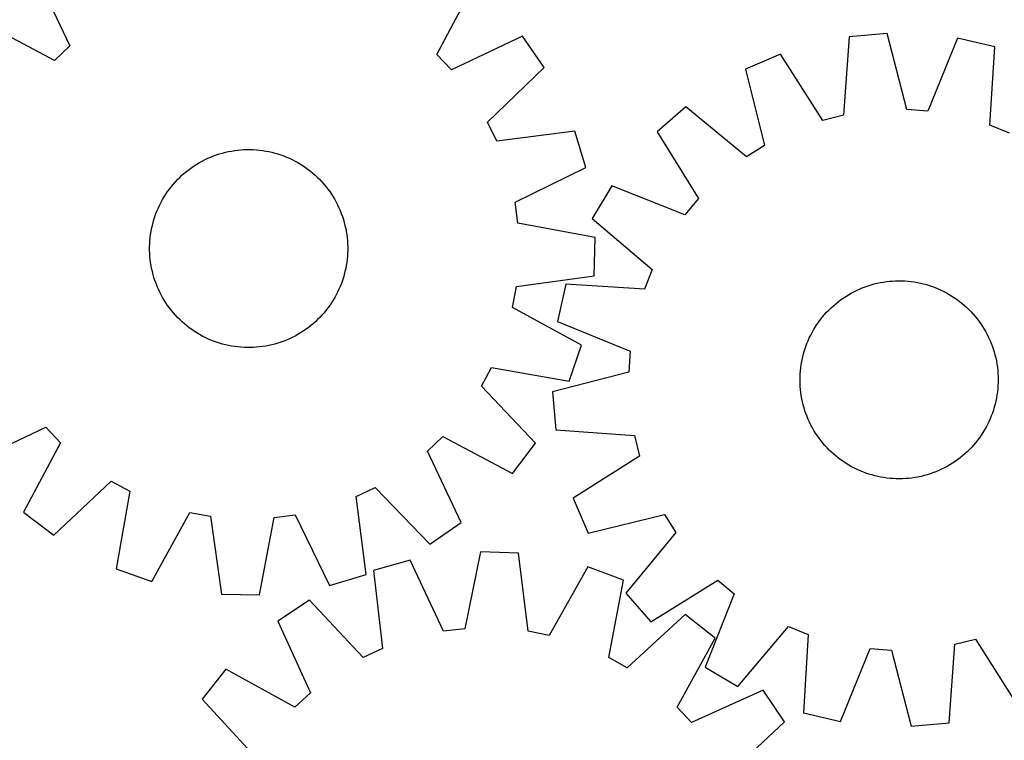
# Model space of a CAD drawing. Header units: millimetres. Extents: x 7 to 1493, y 7 to 2993.
# Tile 11 of 13: x 761 to 1159, y 2394 to 2685. Entities that reach past the tile are written whole.
import ezdxf

# ---------------------------------------------------------------- set-up
doc = ezdxf.new("R2010")
doc.units = ezdxf.units.MM
doc.layers.add('CUT', color=7, linetype='CONTINUOUS', true_color=0x000000)

msp = doc.modelspace()

# ---------------------------------------------------------------- linework, layer by layer
at = {"layer": 'CUT'}
for p, q in [((767.597614, 2703.334666), (781.191645, 2674.626182)), ((929.400857, 2671.145314), (944.327661, 2699.183953)), ((774.987983, 2668.707234), (746.949344, 2683.634038)), ((964.02829, 2678.535683), (935.319806, 2664.941652)), ((972.777225, 2665.879196), (964.02829, 2678.535683)), ((1095.872628, 2678.22454), (1093.556373, 2646.54474)), ((1111.196943, 2679.601473), (1095.872628, 2678.22454)), ((1119.12354, 2648.842022), (1111.196943, 2679.601473)), ((1139.670862, 2677.677489), (1127.678376, 2648.263971)), ((1154.670647, 2674.251556), (1139.670862, 2677.677489)), ((781.191645, 2674.626182), (774.987983, 2668.707234)), ((1152.704095, 2642.548127), (1154.670647, 2674.251556)), ((935.319806, 2664.941652), (929.400857, 2671.145314)), ((1068.197778, 2671.255432), (1054.048985, 2665.210418)), ((1085.241613, 2644.450909), (1068.197778, 2671.255432)), ((949.916575, 2643.825501), (972.777225, 2665.879196)), ((1054.048985, 2665.210418), (1061.635691, 2634.365376)), ((1029.88221, 2650.030403), (1018.293921, 2639.909035)), ((1054.374914, 2629.804621), (1029.88221, 2650.030403)), ((1127.678376, 2648.263971), (1119.12354, 2648.842022)), ((1093.556373, 2646.54474), (1085.241613, 2644.450909)), ((953.628792, 2636.096413), (949.916575, 2643.825501)), ((985.13297, 2640.153695), (953.628792, 2636.096413)), ((989.542632, 2625.41309), (985.13297, 2640.153695)), ((1018.293921, 2639.909035), (1035.04095, 2612.918078)), ((1160.661601, 2639.354778), (1152.704095, 2642.548127)), ((845.298832, 2631.8881), (846.533141, 2632.123659)), ((846.533141, 2632.123659), (847.77424, 2632.320332)), ((847.77424, 2632.320332), (849.020904, 2632.477923)), ((849.020904, 2632.477923), (850.271903, 2632.596279)), ((850.271903, 2632.596279), (851.526003, 2632.675281)), ((851.526003, 2632.675281), (852.781965, 2632.714852)), ((852.781965, 2632.714852), (854.03855, 2632.714952)), ((854.03855, 2632.714952), (855.294519, 2632.675583)), ((855.294519, 2632.675583), (856.548631, 2632.596781)), ((856.548631, 2632.596781), (857.799649, 2632.478627)), ((857.799649, 2632.478627), (859.046338, 2632.321234)), ((859.046338, 2632.321234), (860.287469, 2632.124761)), ((860.287469, 2632.124761), (861.521816, 2631.889399)), ((1061.635691, 2634.365376), (1054.374914, 2629.804621)), ((833.592331, 2627.46351), (834.693437, 2628.068963)), ((834.693437, 2628.068963), (835.813017, 2628.63953)), ((835.813017, 2628.63953), (836.949967, 2629.17465)), ((836.949967, 2629.17465), (838.103164, 2629.673792)), ((838.103164, 2629.673792), (839.27147, 2630.136466)), ((839.27147, 2630.136466), (840.453733, 2630.562213)), ((840.453733, 2630.562213), (841.648786, 2630.950615)), ((841.648786, 2630.950615), (842.855449, 2631.301288)), ((842.855449, 2631.301288), (844.072531, 2631.613886)), ((844.072531, 2631.613886), (845.298832, 2631.8881)), ((861.521816, 2631.889399), (862.74816, 2631.615381)), ((862.74816, 2631.615381), (863.965293, 2631.302979)), ((863.965293, 2631.302979), (865.172012, 2630.952499)), ((865.172012, 2630.952499), (866.367127, 2630.564289)), ((866.367127, 2630.564289), (867.549458, 2630.13873)), ((867.549458, 2630.13873), (868.717838, 2629.676244)), ((868.717838, 2629.676244), (869.871115, 2629.177286)), ((869.871115, 2629.177286), (871.008151, 2628.642349)), ((871.008151, 2628.642349), (872.127822, 2628.071961)), ((872.127822, 2628.071961), (873.229025, 2627.466685)), ((828.401254, 2623.93505), (829.39409, 2624.7053)), ((829.39409, 2624.7053), (830.41063, 2625.443983)), ((830.41063, 2625.443983), (831.449871, 2626.150372)), ((831.449871, 2626.150372), (832.510787, 2626.82377)), ((832.510787, 2626.82377), (833.592331, 2627.46351)), ((873.229025, 2627.466685), (874.310672, 2626.827117)), ((874.310672, 2626.827117), (875.371696, 2626.15389)), ((875.371696, 2626.15389), (876.41105, 2625.447667)), ((876.41105, 2625.447667), (877.427708, 2624.709147)), ((877.427708, 2624.709147), (878.420667, 2623.939056)), ((960.985895, 2611.50311), (989.542632, 2625.41309)), ((823.826061, 2619.637968), (824.68618, 2620.554048)), ((824.68618, 2620.554048), (825.574648, 2621.442659)), ((825.574648, 2621.442659), (826.490591, 2622.302925)), ((826.490591, 2622.302925), (827.433103, 2623.133995)), ((827.433103, 2623.133995), (828.401254, 2623.93505)), ((878.420667, 2623.939056), (879.388947, 2623.138156)), ((879.388947, 2623.138156), (880.331592, 2622.307237)), ((880.331592, 2622.307237), (881.247672, 2621.447118)), ((881.247672, 2621.447118), (882.136283, 2620.558649)), ((882.136283, 2620.558649), (882.996548, 2619.642707)), ((820.68563, 2615.717426), (821.424151, 2616.734084)), ((821.424151, 2616.734084), (822.194242, 2617.727043)), ((822.194242, 2617.727043), (822.995142, 2618.695323)), ((822.995142, 2618.695323), (823.826061, 2619.637968)), ((882.996548, 2619.642707), (883.827619, 2618.700195)), ((883.827619, 2618.700195), (884.628674, 2617.732043)), ((884.628674, 2617.732043), (885.398923, 2616.739208)), ((885.398923, 2616.739208), (886.137607, 2615.722668)), ((1000.000835, 2618.00404), (992.107391, 2604.797068)), ((1029.54489, 2606.33684), (1000.000835, 2618.00404)), ((818.061337, 2611.434198), (818.666613, 2612.535401)), ((818.666613, 2612.535401), (819.30618, 2613.617048)), ((819.30618, 2613.617048), (819.979408, 2614.678072)), ((819.979408, 2614.678072), (820.68563, 2615.717426)), ((886.137607, 2615.722668), (886.843996, 2614.683427)), ((886.843996, 2614.683427), (887.517393, 2613.622511)), ((887.517393, 2613.622511), (888.157134, 2612.540966)), ((888.157134, 2612.540966), (888.762587, 2611.43986)), ((1035.04095, 2612.918078), (1029.54489, 2606.33684)), ((816.457054, 2608.024215), (816.956011, 2609.177492)), ((816.956011, 2609.177492), (817.490948, 2610.314527)), ((817.490948, 2610.314527), (818.061337, 2611.434198)), ((888.762587, 2611.43986), (889.333154, 2610.32028)), ((889.333154, 2610.32028), (889.868273, 2609.183331)), ((889.868273, 2609.183331), (890.367416, 2608.030134)), ((962.128004, 2603.005171), (960.985895, 2611.50311)), ((814.830319, 2603.271669), (815.180798, 2604.478388)), ((815.180798, 2604.478388), (815.569009, 2605.673503)), ((815.569009, 2605.673503), (815.994567, 2606.855834)), ((815.994567, 2606.855834), (816.457054, 2608.024215)), ((890.367416, 2608.030134), (890.830089, 2606.861827)), ((890.830089, 2606.861827), (891.255837, 2605.679564)), ((891.255837, 2605.679564), (891.644239, 2604.484512)), ((891.644239, 2604.484512), (891.994912, 2603.277849)), ((992.107391, 2604.797068), (1016.375427, 2584.302259)), ((814.008537, 2599.593845), (814.243899, 2600.828192)), ((814.243899, 2600.828192), (814.517916, 2602.054536)), ((814.517916, 2602.054536), (814.830319, 2603.271669)), ((891.994912, 2603.277849), (892.30751, 2602.060766)), ((892.30751, 2602.060766), (892.581723, 2600.834466)), ((892.581723, 2600.834466), (892.817283, 2599.600157)), ((993.344026, 2597.12855), (962.128004, 2603.005171)), ((813.536516, 2595.855007), (813.654671, 2597.106025)), ((813.654671, 2597.106025), (813.812063, 2598.352715)), ((813.812063, 2598.352715), (814.008537, 2599.593845)), ((892.817283, 2599.600157), (893.013955, 2598.359058)), ((893.013955, 2598.359058), (893.171547, 2597.112393)), ((893.171547, 2597.112393), (893.289903, 2595.861394)), ((992.982767, 2581.746741), (993.344026, 2597.12855)), ((813.418345, 2593.344927), (813.457715, 2594.600895)), ((813.418446, 2592.088341), (813.418345, 2593.344927)), ((813.457715, 2594.600895), (813.536516, 2595.855007)), ((893.289903, 2595.861394), (893.368905, 2594.607295)), ((893.368905, 2594.607295), (893.408475, 2593.351333)), ((893.408475, 2593.351333), (893.408576, 2592.094747)), ((813.458017, 2590.832379), (813.418446, 2592.088341)), ((813.537019, 2589.57828), (813.458017, 2590.832379)), ((813.655374, 2588.32728), (813.537019, 2589.57828)), ((813.812966, 2587.080616), (813.655374, 2588.32728)), ((893.17225, 2588.333649), (893.014858, 2587.086959)), ((893.290405, 2589.584667), (893.17225, 2588.333649)), ((893.369206, 2590.838779), (893.290405, 2589.584667)), ((893.408576, 2592.094747), (893.369206, 2590.838779)), ((814.009638, 2585.839517), (813.812966, 2587.080616)), ((814.245198, 2584.605208), (814.009638, 2585.839517)), ((814.519412, 2583.378907), (814.245198, 2584.605208)), ((892.583023, 2584.611482), (892.309005, 2583.385137)), ((892.818384, 2585.845829), (892.583023, 2584.611482)), ((893.014858, 2587.086959), (892.818384, 2585.845829)), ((1016.375427, 2584.302259), (1013.182078, 2576.344754)), ((814.832009, 2582.161825), (814.519412, 2583.378907)), ((815.182682, 2580.955162), (814.832009, 2582.161825)), ((815.571084, 2579.760109), (815.182682, 2580.955162)), ((891.646123, 2580.961286), (891.257913, 2579.766171)), ((891.996603, 2582.168005), (891.646123, 2580.961286)), ((892.309005, 2583.385137), (891.996603, 2582.168005)), ((961.525276, 2577.342081), (992.982767, 2581.746741)), ((815.996832, 2578.577847), (815.571084, 2579.760109)), ((816.459505, 2577.40954), (815.996832, 2578.577847)), ((816.958648, 2576.256343), (816.459505, 2577.40954)), ((817.493767, 2575.119393), (816.958648, 2576.256343)), ((889.87091, 2576.262182), (889.335973, 2575.125147)), ((890.369868, 2577.415459), (889.87091, 2576.262182)), ((890.832354, 2578.58384), (890.369868, 2577.415459)), ((891.257913, 2579.766171), (890.832354, 2578.58384)), ((959.985478, 2568.90713), (961.525276, 2577.342081)), ((981.478649, 2578.311305), (978.052716, 2563.311521)), ((1013.182078, 2576.344754), (981.478649, 2578.311305)), ((1098.897208, 2575.823514), (1100.040794, 2576.3443)), ((1100.040794, 2576.3443), (1101.200173, 2576.828908)), ((1101.200173, 2576.828908), (1102.374203, 2577.27686)), ((1102.374203, 2577.27686), (1103.561724, 2577.687714)), ((1103.561724, 2577.687714), (1104.761564, 2578.061064)), ((1104.761564, 2578.061064), (1105.97254, 2578.396542)), ((1105.97254, 2578.396542), (1107.193455, 2578.693817)), ((1107.193455, 2578.693817), (1108.423106, 2578.952596)), ((1108.423106, 2578.952596), (1109.660278, 2579.172622)), ((1109.660278, 2579.172622), (1110.903751, 2579.353679)), ((1110.903751, 2579.353679), (1112.152297, 2579.495589)), ((1112.152297, 2579.495589), (1113.404685, 2579.598211)), ((1113.404685, 2579.598211), (1114.659679, 2579.661443)), ((1114.659679, 2579.661443), (1115.916039, 2579.685224)), ((1115.916039, 2579.685224), (1117.172527, 2579.66953)), ((1117.172527, 2579.66953), (1118.427901, 2579.614377)), ((1118.427901, 2579.614377), (1119.680923, 2579.519819)), ((1119.680923, 2579.519819), (1120.930358, 2579.385949)), ((1120.930358, 2579.385949), (1122.17497, 2579.212899)), ((1122.17497, 2579.212899), (1123.413533, 2579.00084)), ((1123.413533, 2579.00084), (1124.644824, 2578.749982)), ((1124.644824, 2578.749982), (1125.867628, 2578.460572)), ((1125.867628, 2578.460572), (1127.080737, 2578.132896)), ((1127.080737, 2578.132896), (1128.282956, 2577.767276)), ((1128.282956, 2577.767276), (1129.473096, 2577.364074)), ((1129.473096, 2577.364074), (1130.649985, 2576.923689)), ((1130.649985, 2576.923689), (1131.81246, 2576.446553)), ((1131.81246, 2576.446553), (1132.959375, 2575.933138)), ((818.064335, 2573.999813), (817.493767, 2575.119393)), ((818.669787, 2572.898708), (818.064335, 2573.999813)), ((819.309528, 2571.817163), (818.669787, 2572.898708)), ((888.160308, 2572.904273), (887.520741, 2571.822626)), ((888.765585, 2574.005475), (888.160308, 2572.904273)), ((889.335973, 2575.125147), (888.765585, 2574.005475)), ((1092.429337, 2571.970276), (1093.455081, 2572.696124)), ((1093.455081, 2572.696124), (1094.503119, 2573.389394)), ((1094.503119, 2573.389394), (1095.572415, 2574.049403)), ((1095.572415, 2574.049403), (1096.661916, 2574.675499)), ((1096.661916, 2574.675499), (1097.770544, 2575.267064)), ((1097.770544, 2575.267064), (1098.897208, 2575.823514)), ((1132.959375, 2575.933138), (1134.089596, 2575.383952)), ((1134.089596, 2575.383952), (1135.20201, 2574.799535)), ((1135.20201, 2574.799535), (1136.295518, 2574.180465)), ((1136.295518, 2574.180465), (1137.36904, 2573.527353)), ((1137.36904, 2573.527353), (1138.421518, 2572.840842)), ((1138.421518, 2572.840842), (1139.451913, 2572.121612)), ((819.982925, 2570.756247), (819.309528, 2571.817163)), ((820.689314, 2569.717006), (819.982925, 2570.756247)), ((821.427998, 2568.700466), (820.689314, 2569.717006)), ((822.198247, 2567.707631), (821.427998, 2568.700466)), ((885.40277, 2568.70559), (884.63268, 2567.712631)), ((886.141291, 2569.722248), (885.40277, 2568.70559)), ((886.847514, 2570.761602), (886.141291, 2569.722248)), ((887.520741, 2571.822626), (886.847514, 2570.761602)), ((987.857704, 2553.671849), (959.985478, 2568.90713)), ((1087.66962, 2567.878527), (1088.569188, 2568.755901)), ((1088.569188, 2568.755901), (1089.495871, 2569.604585)), ((1089.495871, 2569.604585), (1090.448754, 2570.423743)), ((1090.448754, 2570.423743), (1091.426898, 2571.212566)), ((1091.426898, 2571.212566), (1092.429337, 2571.970276)), ((1139.451913, 2572.121612), (1140.459209, 2571.37037)), ((1140.459209, 2571.37037), (1141.442409, 2570.58786)), ((1141.442409, 2570.58786), (1142.400546, 2569.774852)), ((1142.400546, 2569.774852), (1143.332673, 2568.93215)), ((1143.332673, 2568.93215), (1144.237869, 2568.060585)), ((822.999303, 2566.739479), (822.198247, 2567.707631)), ((823.830373, 2565.796967), (822.999303, 2566.739479)), ((824.690638, 2564.881025), (823.830373, 2565.796967)), ((825.579249, 2563.992556), (824.690638, 2564.881025)), ((882.140742, 2564.885626), (881.252273, 2563.997014)), ((883.00086, 2565.801706), (882.140742, 2564.885626)), ((883.83178, 2566.744351), (883.00086, 2565.801706)), ((884.63268, 2567.712631), (883.83178, 2566.744351)), ((1084.359834, 2564.099867), (1085.142345, 2565.083068)), ((1085.142345, 2565.083068), (1085.955352, 2566.041204)), ((1085.955352, 2566.041204), (1086.798055, 2566.973331)), ((1086.798055, 2566.973331), (1087.66962, 2567.878527)), ((1144.237869, 2568.060585), (1145.115243, 2567.161017)), ((1145.115243, 2567.161017), (1145.963927, 2566.234334)), ((1145.963927, 2566.234334), (1146.783085, 2565.28145)), ((1146.783085, 2565.28145), (1147.571908, 2564.303307)), ((826.49533, 2563.132437), (825.579249, 2563.992556)), ((827.437975, 2562.301518), (826.49533, 2563.132437)), ((828.406255, 2561.500618), (827.437975, 2562.301518)), ((829.399213, 2560.730527), (828.406255, 2561.500618)), ((830.415872, 2559.992006), (829.399213, 2560.730527)), ((877.432831, 2560.734374), (876.416292, 2559.99569)), ((878.425667, 2561.504624), (877.432831, 2560.734374)), ((879.393818, 2562.305679), (878.425667, 2561.504624)), ((880.33633, 2563.136749), (879.393818, 2562.305679)), ((881.252273, 2563.997014), (880.33633, 2563.136749)), ((978.052716, 2563.311521), (1007.466234, 2551.319034)), ((1081.549739, 2559.936176), (1082.202852, 2561.009698)), ((1082.202852, 2561.009698), (1082.889362, 2562.062177)), ((1082.889362, 2562.062177), (1083.608593, 2563.092572)), ((1083.608593, 2563.092572), (1084.359834, 2564.099867)), ((1147.571908, 2564.303307), (1148.329617, 2563.300868)), ((1148.329617, 2563.300868), (1149.055466, 2562.275124)), ((1149.055466, 2562.275124), (1149.748736, 2561.227086)), ((1149.748736, 2561.227086), (1150.408745, 2560.15779)), ((831.455225, 2559.285784), (830.415872, 2559.992006)), ((832.51625, 2558.612557), (831.455225, 2559.285784)), ((833.597897, 2557.972989), (832.51625, 2558.612557)), ((834.699099, 2557.367713), (833.597897, 2557.972989)), ((835.818771, 2556.797325), (834.699099, 2557.367713)), ((836.955806, 2556.262388), (835.818771, 2556.797325)), ((871.013904, 2556.800143), (869.876955, 2556.265024)), ((872.133484, 2557.370711), (871.013904, 2556.800143)), ((873.23459, 2557.976164), (872.133484, 2557.370711)), ((874.316135, 2558.615904), (873.23459, 2557.976164)), ((875.377051, 2559.289301), (874.316135, 2558.615904)), ((876.416292, 2559.99569), (875.377051, 2559.289301)), ((1079.283652, 2555.453118), (1079.797066, 2556.600033)), ((1079.797066, 2556.600033), (1080.346253, 2557.730254)), ((1080.346253, 2557.730254), (1080.930669, 2558.842668)), ((1080.930669, 2558.842668), (1081.549739, 2559.936176)), ((1150.408745, 2560.15779), (1151.034841, 2559.068289)), ((1151.034841, 2559.068289), (1151.626406, 2557.95966)), ((1151.626406, 2557.95966), (1152.182856, 2556.832997)), ((1152.182856, 2556.832997), (1152.703642, 2555.689411)), ((838.109083, 2555.76343), (836.955806, 2556.262388)), ((839.277464, 2555.300943), (838.109083, 2555.76343)), ((840.459795, 2554.875385), (839.277464, 2555.300943)), ((841.654909, 2554.487174), (840.459795, 2554.875385)), ((842.861629, 2554.136695), (841.654909, 2554.487174)), ((844.078761, 2553.824292), (842.861629, 2554.136695)), ((845.305106, 2553.550275), (844.078761, 2553.824292)), ((846.539452, 2553.314913), (845.305106, 2553.550275)), ((847.780583, 2553.118439), (846.539452, 2553.314913)), ((849.027272, 2552.961047), (847.780583, 2553.118439)), ((850.27829, 2552.842892), (849.027272, 2552.961047)), ((851.532403, 2552.764091), (850.27829, 2552.842892)), ((852.788371, 2552.724721), (851.532403, 2552.764091)), ((854.044956, 2552.724822), (852.788371, 2552.724721)), ((855.300919, 2552.764393), (854.044956, 2552.724822)), ((856.555018, 2552.843395), (855.300919, 2552.764393)), ((857.806017, 2552.96175), (856.555018, 2552.843395)), ((859.052681, 2553.119342), (857.806017, 2552.96175)), ((860.29378, 2553.316015), (859.052681, 2553.119342)), ((861.528089, 2553.551574), (860.29378, 2553.316015)), ((862.75439, 2553.825788), (861.528089, 2553.551574)), ((863.971473, 2554.138386), (862.75439, 2553.825788)), ((865.178135, 2554.489058), (863.971473, 2554.138386)), ((866.373188, 2554.87746), (865.178135, 2554.489058)), ((867.555451, 2555.303208), (866.373188, 2554.87746)), ((868.723757, 2555.765882), (867.555451, 2555.303208)), ((869.876955, 2556.265024), (868.723757, 2555.765882)), ((982.760885, 2539.154515), (987.857704, 2553.671849)), ((1077.962929, 2551.923614), (1078.36613, 2553.113755)), ((1078.36613, 2553.113755), (1078.806516, 2554.290643)), ((1078.806516, 2554.290643), (1079.283652, 2555.453118)), ((1152.703642, 2555.689411), (1153.18825, 2554.530031)), ((1153.18825, 2554.530031), (1153.636202, 2553.356002)), ((1153.636202, 2553.356002), (1154.047056, 2552.168481)), ((1007.466234, 2551.319034), (1006.888183, 2542.764198)), ((1076.980222, 2548.285482), (1077.269633, 2549.508286)), ((1077.269633, 2549.508286), (1077.597309, 2550.721395)), ((1077.597309, 2550.721395), (1077.962929, 2551.923614)), ((1154.047056, 2552.168481), (1154.420406, 2550.968641)), ((1154.420406, 2550.968641), (1154.755884, 2549.757665)), ((1154.755884, 2549.757665), (1155.053159, 2548.53675)), ((1155.053159, 2548.53675), (1155.311937, 2547.307099)), ((947.410941, 2537.140042), (951.481919, 2544.686333)), ((951.481919, 2544.686333), (982.760885, 2539.154515)), ((1076.210386, 2543.321582), (1076.344256, 2544.571016)), ((1076.344256, 2544.571016), (1076.517306, 2545.815628)), ((1076.517306, 2545.815628), (1076.729364, 2547.054191)), ((1076.729364, 2547.054191), (1076.980222, 2548.285482)), ((1155.311937, 2547.307099), (1155.531964, 2546.069927)), ((1155.531964, 2546.069927), (1155.713021, 2544.826454)), ((1155.713021, 2544.826454), (1155.854931, 2543.577907)), ((1006.888183, 2542.764198), (976.128732, 2534.837601)), ((1076.04498, 2539.556697), (1076.060674, 2540.813185)), ((1076.060674, 2540.813185), (1076.115828, 2542.068559)), ((1076.115828, 2542.068559), (1076.210386, 2543.321582)), ((1155.854931, 2543.577907), (1155.957552, 2542.325519)), ((1155.957552, 2542.325519), (1156.020785, 2541.070526)), ((1156.020785, 2541.070526), (1156.044566, 2539.814166)), ((969.211043, 2514.037438), (947.410941, 2537.140042)), ((1076.068762, 2538.300337), (1076.04498, 2539.556697)), ((1076.131994, 2537.045344), (1076.068762, 2538.300337)), ((1076.234616, 2535.792956), (1076.131994, 2537.045344)), ((1155.973719, 2537.302304), (1155.879161, 2536.049281)), ((1156.028872, 2538.557678), (1155.973719, 2537.302304)), ((1156.044566, 2539.814166), (1156.028872, 2538.557678)), ((976.128732, 2534.837601), (977.505665, 2519.513287)), ((1076.376525, 2534.544409), (1076.234616, 2535.792956)), ((1076.557583, 2533.300936), (1076.376525, 2534.544409)), ((1076.777609, 2532.063764), (1076.557583, 2533.300936)), ((1155.572241, 2533.555234), (1155.360182, 2532.316672)), ((1155.74529, 2534.799847), (1155.572241, 2533.555234)), ((1155.879161, 2536.049281), (1155.74529, 2534.799847)), ((1077.036387, 2530.834113), (1076.777609, 2532.063764)), ((1077.333662, 2529.613198), (1077.036387, 2530.834113)), ((1077.66914, 2528.402222), (1077.333662, 2529.613198)), ((1154.492237, 2528.649468), (1154.126618, 2527.447249)), ((1154.819914, 2529.862577), (1154.492237, 2528.649468)), ((1155.109324, 2531.085381), (1154.819914, 2529.862577)), ((1155.360182, 2532.316672), (1155.109324, 2531.085381)), ((1078.042491, 2527.202382), (1077.66914, 2528.402222)), ((1078.453345, 2526.014861), (1078.042491, 2527.202382)), ((1078.901297, 2524.840832), (1078.453345, 2526.014861)), ((1079.385905, 2523.681452), (1078.901297, 2524.840832)), ((1153.28303, 2525.08022), (1152.805895, 2523.917744)), ((1153.723416, 2526.257108), (1153.28303, 2525.08022)), ((1154.126618, 2527.447249), (1153.723416, 2526.257108)), ((1079.906691, 2522.537866), (1079.385905, 2523.681452)), ((1080.463141, 2521.411203), (1079.906691, 2522.537866)), ((1081.054706, 2520.302574), (1080.463141, 2521.411203)), ((1151.743294, 2521.640608), (1151.158877, 2520.528195)), ((1152.29248, 2522.77083), (1151.743294, 2521.640608)), ((1152.805895, 2523.917744), (1152.29248, 2522.77083)), ((742.798631, 2506.90399), (771.507116, 2520.498021)), ((771.507116, 2520.498021), (777.426064, 2514.294359)), ((925.635276, 2510.813492), (931.838938, 2516.73244)), ((931.838938, 2516.73244), (959.877577, 2501.805636)), ((977.505665, 2519.513287), (1009.185465, 2517.197031)), ((1009.185465, 2517.197031), (1011.279296, 2508.882271)), ((1081.680802, 2519.213073), (1081.054706, 2520.302574)), ((1082.34081, 2518.143777), (1081.680802, 2519.213073)), ((1083.034081, 2517.095739), (1082.34081, 2518.143777)), ((1083.759929, 2516.069995), (1083.034081, 2517.095739)), ((1149.200184, 2517.308686), (1148.480953, 2516.278291)), ((1149.886695, 2518.361165), (1149.200184, 2517.308686)), ((1150.539807, 2519.434687), (1149.886695, 2518.361165)), ((1151.158877, 2520.528195), (1150.539807, 2519.434687)), ((777.426064, 2514.294359), (762.49926, 2486.25572)), ((959.877577, 2501.805636), (969.211043, 2514.037438)), ((1084.517639, 2515.067556), (1083.759929, 2516.069995)), ((1085.306461, 2514.089413), (1084.517639, 2515.067556)), ((1086.125619, 2513.136529), (1085.306461, 2514.089413)), ((1086.974304, 2512.209846), (1086.125619, 2513.136529)), ((1146.134194, 2513.329659), (1145.291492, 2512.397532)), ((1146.947202, 2514.287795), (1146.134194, 2513.329659)), ((1147.729712, 2515.270996), (1146.947202, 2514.287795)), ((1148.480953, 2516.278291), (1147.729712, 2515.270996)), ((939.229307, 2482.105007), (925.635276, 2510.813492)), ((1011.279296, 2508.882271), (984.474773, 2491.838436)), ((1087.851677, 2511.310278), (1086.974304, 2512.209846)), ((1088.756874, 2510.438713), (1087.851677, 2511.310278)), ((1089.689001, 2509.596011), (1088.756874, 2510.438713)), ((1090.647137, 2508.783003), (1089.689001, 2509.596011)), ((1091.630338, 2508.000493), (1090.647137, 2508.783003)), ((1141.640792, 2508.94712), (1140.662648, 2508.158297)), ((1142.593676, 2509.766277), (1141.640792, 2508.94712)), ((1143.520359, 2510.614962), (1142.593676, 2509.766277)), ((1144.419927, 2511.492335), (1143.520359, 2510.614962)), ((1145.291492, 2512.397532), (1144.419927, 2511.492335)), ((1092.637633, 2507.249251), (1091.630338, 2508.000493)), ((1093.668028, 2506.530021), (1092.637633, 2507.249251)), ((1094.720506, 2505.84351), (1093.668028, 2506.530021)), ((1095.794029, 2505.190398), (1094.720506, 2505.84351)), ((1096.887537, 2504.571328), (1095.794029, 2505.190398)), ((1135.427631, 2504.695364), (1134.319002, 2504.103799)), ((1136.517131, 2505.32146), (1135.427631, 2504.695364)), ((1137.586428, 2505.981469), (1136.517131, 2505.32146)), ((1138.634465, 2506.674739), (1137.586428, 2505.981469)), ((1139.66021, 2507.400587), (1138.634465, 2506.674739)), ((1140.662648, 2508.158297), (1139.66021, 2507.400587)), ((1097.99995, 2503.986911), (1096.887537, 2504.571328)), ((1099.130172, 2503.437724), (1097.99995, 2503.986911)), ((1100.277086, 2502.92431), (1099.130172, 2503.437724)), ((1101.439561, 2502.447174), (1100.277086, 2502.92431)), ((1102.61645, 2502.006788), (1101.439561, 2502.447174)), ((1103.806591, 2501.603587), (1102.61645, 2502.006788)), ((1105.008809, 2501.237967), (1103.806591, 2501.603587)), ((1106.221919, 2500.910291), (1105.008809, 2501.237967)), ((1107.444723, 2500.620881), (1106.221919, 2500.910291)), ((1126.117007, 2500.974321), (1124.896092, 2500.677046)), ((1127.327982, 2501.309799), (1126.117007, 2500.974321)), ((1128.527822, 2501.683149), (1127.327982, 2501.309799)), ((1129.715343, 2502.094003), (1128.527822, 2501.683149)), ((1130.889373, 2502.541955), (1129.715343, 2502.094003)), ((1132.048753, 2503.026563), (1130.889373, 2502.541955)), ((1133.192339, 2503.547349), (1132.048753, 2503.026563)), ((1134.319002, 2504.103799), (1133.192339, 2503.547349)), ((774.731061, 2476.922255), (797.833666, 2498.722356)), ((797.833666, 2498.722356), (805.379957, 2494.651378)), ((1108.676013, 2500.370023), (1107.444723, 2500.620881)), ((1109.914576, 2500.157964), (1108.676013, 2500.370023)), ((1111.159189, 2499.984914), (1109.914576, 2500.157964)), ((1112.408623, 2499.851044), (1111.159189, 2499.984914)), ((1113.661646, 2499.756486), (1112.408623, 2499.851044)), ((1114.91702, 2499.701332), (1113.661646, 2499.756486)), ((1116.173507, 2499.685639), (1114.91702, 2499.701332)), ((1117.429868, 2499.70942), (1116.173507, 2499.685639)), ((1118.684861, 2499.772652), (1117.429868, 2499.70942)), ((1119.937249, 2499.875274), (1118.684861, 2499.772652)), ((1121.185796, 2500.017184), (1119.937249, 2499.875274)), ((1122.429269, 2500.198241), (1121.185796, 2500.017184)), ((1123.666441, 2500.418267), (1122.429269, 2500.198241)), ((1124.896092, 2500.677046), (1123.666441, 2500.418267)), ((805.379957, 2494.651378), (799.848139, 2463.372412)), ((896.790036, 2492.504505), (904.519125, 2496.216723)), ((904.519125, 2496.216723), (926.572819, 2473.356073)), ((900.847319, 2461.000328), (896.790036, 2492.504505)), ((984.474773, 2491.838436), (990.519787, 2477.689643)), ((762.49926, 2486.25572), (774.731061, 2476.922255)), ((814.365473, 2458.275593), (829.600754, 2486.147819)), ((829.600754, 2486.147819), (838.035704, 2484.608022)), ((863.698795, 2484.005294), (872.196734, 2485.147402)), ((872.196734, 2485.147402), (886.106714, 2456.590666)), ((990.519787, 2477.689643), (1021.364829, 2485.27635)), ((1021.364829, 2485.27635), (1025.925583, 2478.015572)), ((838.035704, 2484.608022), (842.440365, 2453.150531)), ((857.822173, 2452.789271), (863.698795, 2484.005294)), ((926.572819, 2473.356073), (939.229307, 2482.105007)), ((1025.925583, 2478.015572), (1005.699802, 2453.522869)), ((947.01948, 2470.218839), (940.664607, 2439.096655)), ((962.393935, 2469.621621), (947.01948, 2470.218839)), ((966.315429, 2438.100253), (962.393935, 2469.621621)), ((918.679945, 2466.851858), (903.873418, 2462.668878)), ((932.150145, 2438.085063), (918.679945, 2466.851858)), ((799.848139, 2463.372412), (814.365473, 2458.275593)), ((886.106714, 2456.590666), (900.847319, 2461.000328)), ((903.873418, 2462.668878), (907.446858, 2431.106158)), ((990.386889, 2464.066412), (974.725762, 2436.43122)), ((1004.824315, 2458.747456), (990.386889, 2464.066412)), ((998.813239, 2427.557045), (1004.824315, 2458.747456)), ((1015.821169, 2441.934579), (1042.812126, 2458.681608)), ((1042.812126, 2458.681608), (1049.393365, 2453.185548)), ((842.440365, 2453.150531), (857.822173, 2452.789271)), ((1005.699802, 2453.522869), (1015.821169, 2441.934579)), ((1049.393365, 2453.185548), (1037.726165, 2423.641493)), ((877.961373, 2450.70929), (865.172141, 2442.155572)), ((899.661723, 2427.512964), (877.961373, 2450.70929)), ((865.172141, 2442.155572), (878.324102, 2413.241896)), ((1029.730542, 2444.81384), (1006.296181, 2423.370765)), ((1041.817702, 2435.293802), (1029.730542, 2444.81384)), ((940.664607, 2439.096655), (932.150145, 2438.085063)), ((974.725762, 2436.43122), (966.315429, 2438.100253)), ((1050.933136, 2415.748049), (1071.427945, 2440.016085)), ((1071.427945, 2440.016085), (1079.385451, 2436.822736)), ((1026.462462, 2407.487484), (1041.817702, 2435.293802)), ((1079.385451, 2436.822736), (1077.4189, 2405.119307)), ((1138.533173, 2432.826123), (1146.847934, 2434.919954)), ((1146.847934, 2434.919954), (1163.891769, 2408.115431)), ((907.446858, 2431.106158), (899.661723, 2427.512964)), ((1092.418684, 2401.693374), (1104.41117, 2431.106892)), ((1104.41117, 2431.106892), (1112.966007, 2430.528841)), ((1112.966007, 2430.528841), (1120.892604, 2399.76939)), ((1136.216918, 2401.146323), (1138.533173, 2432.826123)), ((1006.296181, 2423.370765), (998.813239, 2427.557045)), ((844.224037, 2422.774066), (834.704, 2410.686907)), ((872.030356, 2407.418826), (844.224037, 2422.774066)), ((1037.726165, 2423.641493), (1050.933136, 2415.748049)), ((1061.199208, 2414.345699), (1032.285531, 2401.193738)), ((1069.752926, 2401.556467), (1061.199208, 2414.345699)), ((834.704, 2410.686907), (856.147075, 2387.252545)), ((878.324102, 2413.241896), (872.030356, 2407.418826)), ((1032.285531, 2401.193738), (1026.462462, 2407.487484)), ((1046.5566, 2379.856116), (1069.752926, 2401.556467)), ((1077.4189, 2405.119307), (1092.418684, 2401.693374)), ((1120.892604, 2399.76939), (1136.216918, 2401.146323))]:
    msp.add_line(p, q, dxfattribs=at)

doc.saveas('drawing.dxf')
